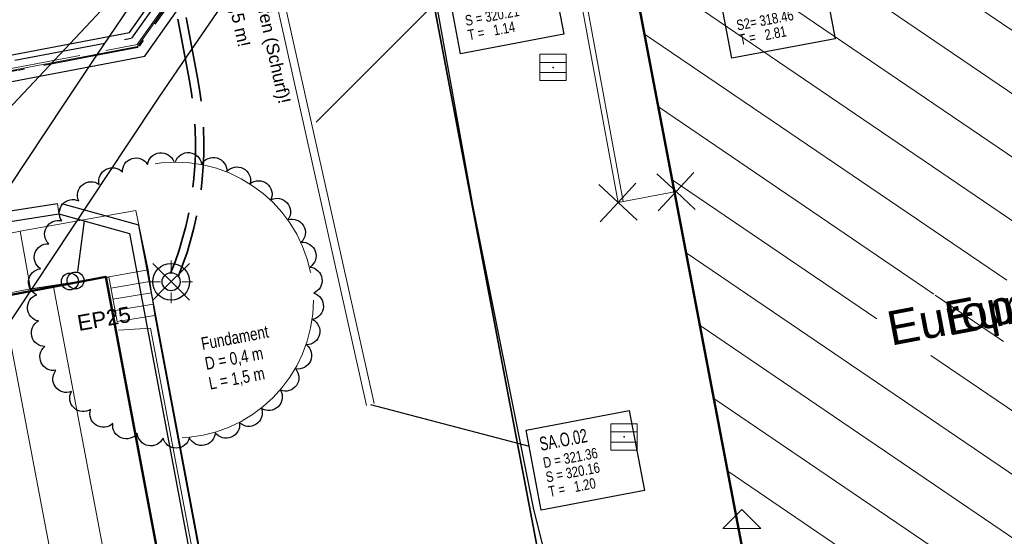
# Model space of a CAD drawing. Extents: x 3503752 to 3504470, y 5375172 to 5375556.
# Tile 56 of 77: x 3504308 to 3504327, y 5375388 to 5375398. Entities that reach past the tile are written whole.
import ezdxf

# ---------------------------------------------------------------- set-up
doc = ezdxf.new("R2010")
doc.units = 0
doc.header["$MEASUREMENT"] = 0
for name, pattern in [('2', [3.4, 1.2, -0.5, 1.2, -0.5]), ('202', [2.64, 1.75, -0.38, 0.13, -0.38]), ('33', [12, 4, -8])]:
    doc.linetypes.add(name, pattern=pattern)
for name, color, linetype in [('$_LISY_$_TMP', 7, 'Continuous'), ('4WB_DB-KANAL', 7, 'Continuous'), ('4WB_FW_KABEL', 7, 'Continuous'), ('4WB_FW_LEITUNG', 7, 'Continuous'), ('4WB_FW_SCHUTZROH', 7, 'Continuous'), ('4WB_SWT_KABEL_TK', 7, 'Continuous'), ('68_BT_GEBPKT', 7, 'Continuous'), ('68_BT_LICHTSCH', 7, 'Continuous'), ('68_BT_RAMPE', 7, 'Continuous'), ('68_BTRABFAHRB', 7, 'Continuous'), ('_4WP_ALLGEMEIN', 7, 'Continuous'), ('_4WP_KANALISATIO', 7, 'Continuous'), ('_4WP_KANCAD', 7, 'Continuous'), ('_4WP_KANCAD-T', 7, 'Continuous'), ('_4WP_LICHT-KSR', 7, 'Continuous'), ('_4WP_LICHT-LAMPE', 7, 'Continuous'), ('_PLANUNGSTRBAHN', 7, 'Continuous'), ('K_FLURSTUECKE', 7, 'Continuous'), ('K_GEBAEUDE', 7, 'Continuous'), ('K_SCHRAFFUR', 7, 'Continuous'), ('PUNKTHOEHENATTDEF', 7, 'Continuous'), ('PUNKTNUMMERNATTDEF', 7, 'Continuous'), ('PUNKTSPEZIFIKATION', 7, 'Continuous'), ('V_GEB_UDE', 7, 'Continuous'), ('V_LICHTSCHACHT', 7, 'Continuous'), ('V_SAB', 7, 'Continuous'), ('V_TREPPE', 7, 'Continuous'), ('WB_HAUSNUMMERN', 7, 'Continuous'), ('X_BHM_FALLROHR', 7, 'Continuous')]:
    doc.layers.add(name, color=color, linetype=linetype)
doc.styles.add('115', font='TXT', dxfattribs={"width": 0.8, "height": 0.2})
doc.styles.add('116', font='TXT', dxfattribs={"width": 0.7, "height": 0.26})
doc.styles.add('117', font='TXT', dxfattribs={"width": 0.8, "height": 0.2})
doc.styles.add('136', font='ARIAL.TTF', dxfattribs={"height": 0.24})
doc.styles.add('353', font='TXT', dxfattribs={"width": 0.8, "height": 0.24})
doc.styles.add('399', font='ARIAL.TTF', dxfattribs={"height": 0.3})
doc.styles.add('466', font='ARIAL.TTF', dxfattribs={"height": 0.65})
doc.styles.add('467', font='ARIAL.TTF', dxfattribs={"height": 0.65})

# ---------------------------------------------------------------- blocks, each defined once
blk = doc.blocks.new('_X74')
at = {"color": 252, "linetype": 'Continuous', "lineweight": 13}
for p, q in [((2.182, 0.416), (26.038, -15.807)), ((0.794, 0.151), (11.734, -7.289)), ((0.113, -0.595), (10.32, -7.537)), ((0.377, -1.984), (8.931, -7.802)), ((0.641, -3.373), (7.542, -8.066)), ((0.905, -4.762), (6.154, -8.331)), ((1.169, -6.151), (5.066, -8.801)), ((1.433, -7.54), (16.313, -17.659)), ((6.178, -8.348), (7.483, -9.236)), ((1.698, -8.929), (14.924, -17.924)), ((6.095, -9.5), (17.702, -17.394)), ((1.962, -10.318), (13.535, -18.188)), ((2.226, -11.707), (12.145, -18.453))]:
    blk.add_line(p, q, dxfattribs=at)
blk = doc.blocks.new('_X75')
at = {"color": 252, "linetype": 'Continuous', "lineweight": 13}
for p, q in [((38.287, 7.278), (39.798, -0.694)), ((37.305, 7.091), (39.544, -4.726)), ((36.322, 6.904), (38.561, -4.913))]:
    blk.add_line(p, q, dxfattribs=at)
blk = doc.blocks.new('2018')
at = {"color": 1, "linetype": 'Continuous', "lineweight": 13}
for p, q in [((0, 0), (-0.36663, 0.339974)), ((0, 0), (0.339974, 0.36663)), ((0, 0), (-0.339974, -0.36663)), ((0.36663, -0.339974), (0, 0))]:
    blk.add_line(p, q, dxfattribs=at)
blk = doc.blocks.new('2012')
at = {"color": 11, "linetype": 'Continuous', "lineweight": 18}
for p, q in [((-0.72, -0.24), (0, 0.48)), ((0, 0.48), (0.72, -0.24)), ((0.72, -0.24), (-0.72, -0.24))]:
    blk.add_line(p, q, dxfattribs=at)
blk = doc.blocks.new('WP_LP_1030')
at = {"color": 150, "linetype": 'Continuous', "lineweight": 13}
for p, q in [((0, 0.20412), (0, 0.40824)), ((0, 0.40824), (0, 0.20412)), ((-0.348452, 0.348458), (0.144332, -0.144332)), ((-0.144332, -0.144332), (0.348452, 0.348458)), ((0.144332, 0.144338), (0.348452, 0.348458)), ((-0.20412, 0), (-0.40824, 0)), ((-0.20412, 0), (-0.40824, 0)), ((0.20412, 0), (0.40824, 0)), ((-0.144332, -0.144332), (-0.348452, -0.348452)), ((-0.144332, -0.144332), (-0.348452, -0.348452)), ((0.144332, -0.144332), (0.348452, -0.348452)), ((0.144332, -0.144332), (0.348452, -0.348452)), ((0, -0.20412), (0, -0.40824)), ((0, -0.20412), (0, -0.40824))]:
    blk.add_line(p, q, dxfattribs=at)
at = {"color": 7, "linetype": 'Continuous', "lineweight": 25}
for radius in [0.35, 0.171323]:
    blk.add_circle((0, 0), radius, dxfattribs=at)
blk = doc.blocks.new('PUNKT')
blk.add_point((0, 0))
at = {"layer": 'PUNKTHOEHENATTDEF', "linetype": 'Continuous', "flags": 1}
blk.add_attdef('PUNKTHOEHE', (1, -0.5), '', height=0.8, dxfattribs=at)
at = {"layer": 'PUNKTNUMMERNATTDEF', "linetype": 'Continuous', "flags": 1}
blk.add_attdef('PUNKTNUMMER', (1, 0.5), '', height=0.8, dxfattribs=at)
at = {"layer": 'PUNKTSPEZIFIKATION', "linetype": 'Continuous', "flags": 1}
blk.add_attdef('PUNKTSPEZIFIKATION', (1, -1.5), '', height=0.8, dxfattribs=at)
blk = doc.blocks.new('ALG_00201')
at = {"color": 6, "linetype": 'Continuous', "lineweight": 25}
blk.add_lwpolyline([(-0.998498, -0.002532, -0.774313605), (1.001502, -0.002532)], format="xyb", dxfattribs=at)
blk = doc.blocks.new('932M')
at = {"color": 7, "linetype": 'Continuous', "lineweight": 18}
for p, q in [((-0.25, 0.25), (-0.25, 0)), ((-0.25, 0.25), (0.25, 0.25)), ((-0.011108, 0.25), (0.005569, 0.25)), ((0.25, 0.25), (0.25, 0)), ((-0.25, 0.094275), (0.25, 0.094275)), ((-0.25, 0), (-0.25, -0.25)), ((0.25, 0), (0.25, -0.25)), ((-0.25, -0.098624), (0.25, -0.098624)), ((-0.25, -0.25), (0.25, -0.25)), ((-0.011108, -0.25), (0.005569, -0.25))]:
    blk.add_line(p, q, dxfattribs=at)

msp = doc.modelspace()

# ---------------------------------------------------------------- linework, layer by layer
at = {"layer": '$_LISY_$_TMP', "color": 7, "linetype": 'Continuous', "lineweight": 13}
msp.add_polyline3d([(3504319.304, 5375394.086, 327.78), (3504317.932, 5375401.546, 0), (3504324.25, 5375402.756, 0), (3504324.449, 5375401.732, 327.825)], dxfattribs=at)
at = {"layer": '4WB_DB-KANAL', "color": 7, "linetype": 'Continuous', "lineweight": 25}
for p, q in [((3504274.057, 5375388.715), (3504308.519, 5375394.046)), ((3504274.102, 5375388.52), (3504308.549, 5375393.849)), ((3504308.909, 5375392.752), (3504309.034, 5375393.715))]:
    msp.add_line(p, q, dxfattribs=at)
at = {"layer": '4WB_DB-KANAL', "color": 7, "linetype": 'Continuous', "lineweight": 13}
msp.add_line((3504308.549, 5375393.849), (3504308.519, 5375394.046), dxfattribs=at)
at = {"layer": '4WB_DB-KANAL', "color": 7, "linetype": 'Continuous', "lineweight": 25}
msp.add_circle((3504308.865, 5375392.581), 0.161, dxfattribs=at)
at = {"layer": '4WB_FW_KABEL', "color": 40, "linetype": '2', "lineweight": 18}
msp.add_lwpolyline([(3504296.838, 5375389.281), (3504296.417, 5375391.491), (3504295.864, 5375394.356), (3504300.575, 5375395.271), (3504307.77, 5375396.648), (3504310.041, 5375397.081), (3504314.44, 5375403.314), (3504324.258, 5375405.063), (3504333.388, 5375406.73)], dxfattribs=at)
at = {"layer": '4WB_FW_LEITUNG', "color": 40, "linetype": 'Continuous', "lineweight": 25}
for points in [[(3504296.592, 5375389.234), (3504296.172, 5375391.444), (3504295.571, 5375394.554), (3504300.528, 5375395.516), (3504307.723, 5375396.894), (3504309.895, 5375397.308), (3504314.295, 5375403.542), (3504324.214, 5375405.309), (3504331.49, 5375406.477), (3504333.148, 5375406.907), (3504334.023, 5375402.346), (3504334.098, 5375401.975)], [(3504297.083, 5375389.328), (3504296.662, 5375391.538), (3504296.157, 5375394.158), (3504300.623, 5375395.025), (3504307.817, 5375396.403), (3504310.187, 5375396.855), (3504314.585, 5375403.086), (3504324.303, 5375404.817), (3504331.56, 5375406.157), (3504333.529, 5375406.637), (3504334.414, 5375402.936), (3504334.688, 5375401.585)]]:
    msp.add_lwpolyline(points, dxfattribs=at)
at = {"layer": '4WB_FW_SCHUTZROH', "color": 250, "linetype": '202', "lineweight": 25}
msp.add_lwpolyline([(3504295.801, 5375394.487), (3504300.504, 5375395.4), (3504307.706, 5375396.778), (3504309.941, 5375397.203), (3504314.271, 5375403.321), (3504314.352, 5375403.435), (3504324.207, 5375405.197), (3504333.193, 5375406.836), (3504333.229, 5375406.64), (3504324.243, 5375405.001), (3504314.468, 5375403.253), (3504314.433, 5375403.205), (3504310.058, 5375397.02), (3504309.983, 5375397.008), (3504307.744, 5375396.582), (3504300.542, 5375395.204), (3504295.839, 5375394.291), (3504295.801, 5375394.487)], dxfattribs=at)
at = {"layer": '4WB_SWT_KABEL_TK', "color": 35, "linetype": 'Continuous', "lineweight": 13}
msp.add_lwpolyline([(3504296.743, 5375389.979), (3504296.691, 5375390.27), (3504295.938, 5375394.198), (3504295.914, 5375394.325), (3504300.538, 5375395.224), (3504307.74, 5375396.602), (3504309.98, 5375397.027), (3504310.047, 5375397.04), (3504314.417, 5375403.217), (3504314.456, 5375403.271), (3504324.239, 5375405.02), (3504333.225, 5375406.66), (3504333.354, 5375406.684), (3504333.449, 5375406.217), (3504333.2, 5375406.017), (3504333.037, 5375405.397), (3504333.03, 5375404.767), (3504333.017, 5375404.617), (3504332.984, 5375403.946), (3504332.94, 5375403.783), (3504332.718, 5375403.35), (3504332.604, 5375403.127), (3504332.637, 5375402.955), (3504334.058, 5375403.242)], dxfattribs=at)
at = {"layer": '68_BT_LICHTSCH', "color": 7, "linetype": 'Continuous', "lineweight": 18}
for p, q in [((3504309.681, 5375391.636, 321.711), (3504310.291, 5375391.672, 321.711)), ((3504310.291, 5375391.672, 321.711), (3504311.613, 5375384.686, 321.708))]:
    msp.add_line(p, q, dxfattribs=at)
at = {"layer": '68_BT_RAMPE', "color": 7, "linetype": 'Continuous', "lineweight": 25}
for p, q in [((3504308.008, 5375392.419, 321.672), (3504309.5, 5375392.648, 321.679)), ((3504310.376, 5375391.913, 322.386), (3504311.117, 5375387.95, 322.379)), ((3504311.117, 5375387.95, 322.379), (3504311.756, 5375384.677, 321.479))]:
    msp.add_line(p, q, dxfattribs=at)
at = {"layer": '68_BTRABFAHRB', "color": 92, "linetype": 'Continuous', "lineweight": 25}
for p, q in [((3504316.437, 5375394.025, 321.429), (3504315.395, 5375399.818, 321.436)), ((3504317.591, 5375388.243, 321.432), (3504316.437, 5375394.025, 321.429)), ((3504318.213, 5375385.79, 321.421), (3504317.591, 5375388.243, 321.432))]:
    msp.add_line(p, q, dxfattribs=at)
at = {"layer": '_4WP_ALLGEMEIN', "color": 6, "linetype": '33', "lineweight": 13}
msp.add_circle((3504310.769, 5375392.207), 2.63, dxfattribs=at)
at = {"layer": '_4WP_KANALISATIO', "color": 7, "linetype": 'Continuous', "lineweight": 13}
msp.add_line((3504308.602, 5375394.042), (3504308.549, 5375393.849), dxfattribs=at)
at = {"layer": '_4WP_KANALISATIO', "color": 7, "linetype": 'Continuous', "lineweight": 25}
for points in [[(3504312.446, 5375380.978), (3504310.069, 5375393.638), (3504308.602, 5375394.042)], [(3504308.549, 5375393.849), (3504309.895, 5375393.478), (3504312.25, 5375380.941)]]:
    msp.add_lwpolyline(points, dxfattribs=at)
at = {"layer": '_4WP_KANCAD', "color": 1, "linetype": 'Continuous', "lineweight": 18}
msp.add_lwpolyline([(3504314.558, 5375390.232), (3504310.356, 5375409.033), (3504310.21, 5375409.001), (3504314.412, 5375390.2)], dxfattribs=at)
at = {"layer": '_4WP_KANCAD-T', "color": 1, "linetype": 'Continuous', "lineweight": 25}
for p, q in [((3504313.452, 5375395.597), (3504315.973, 5375398.126)), ((3504314.485, 5375390.216), (3504317.511, 5375389.423))]:
    msp.add_line(p, q, dxfattribs=at)
at = {"layer": '_4WP_KANCAD-T', "color": 7, "linetype": 'Continuous', "lineweight": 18}
for points in [[(3504320.93, 5375399.168), (3504322.895, 5375399.541), (3504323.341, 5375397.189), (3504321.376, 5375396.816), (3504320.93, 5375399.168)], [(3504315.915, 5375398.431), (3504317.88, 5375398.804), (3504318.169, 5375397.277), (3504316.204, 5375396.904), (3504315.915, 5375398.431)], [(3504317.453, 5375389.728), (3504319.418, 5375390.101), (3504319.707, 5375388.574), (3504317.742, 5375388.201), (3504317.453, 5375389.728)]]:
    msp.add_lwpolyline(points, dxfattribs=at)
at = {"layer": '_4WP_KANCAD-T', "color": 7, "linetype": 'Continuous', "lineweight": 25}
msp.add_lwpolyline([(3504320.93, 5375399.168), (3504322.895, 5375399.541), (3504323.341, 5375397.189), (3504321.376, 5375396.816), (3504320.93, 5375399.168)], dxfattribs=at)
at = {"layer": '_4WP_KANCAD-T', "color": 1, "linetype": 'Continuous', "lineweight": 25}
for points in [[(3504315.915, 5375398.431), (3504317.88, 5375398.804), (3504318.169, 5375397.277), (3504316.204, 5375396.904), (3504315.915, 5375398.431)], [(3504317.453, 5375389.728), (3504319.418, 5375390.101), (3504319.707, 5375388.574), (3504317.742, 5375388.201), (3504317.453, 5375389.728)]]:
    msp.add_lwpolyline(points, dxfattribs=at)
at = {"layer": '_4WP_LICHT-KSR', "color": 190, "linetype": '2', "lineweight": 35}
for points in [[(3504310.677, 5375392.72, 0.144032), (3504311.038, 5375396.384), (3504309.261, 5375405.724, 0.368252), (3504308.25, 5375406.537)], [(3504310.826, 5375392.666, 0.144032), (3504311.195, 5375396.414), (3504309.483, 5375405.413, -0.461719), (3504310.437, 5375406.599)]]:
    msp.add_lwpolyline(points, format="xyb", dxfattribs=at)
at = {"layer": '_PLANUNGSTRBAHN', "color": 7, "linetype": 'Continuous', "lineweight": 25}
for points in [[(3504313.598, 5375402.255), (3504299.967, 5375387.745)], [(3504293.925, 5375371.126), (3504309.857, 5375395.168), (3504310.462, 5375396.074), (3504311.074, 5375396.976), (3504311.693, 5375397.874)], [(3504292.729, 5375371.919), (3504308.66, 5375395.96), (3504309.272, 5375396.876), (3504309.89, 5375397.786)]]:
    msp.add_lwpolyline(points, dxfattribs=at)
at = {"layer": 'K_FLURSTUECKE', "color": 252, "linetype": 'Continuous', "lineweight": 35}
for p, q in [((3504319.081, 5375380.018), (3504314.129, 5375406.112)), ((3504314.129, 5375406.112), (3504319.081, 5375380.018)), ((3504319.081, 5375380.018), (3504314.129, 5375406.112)), ((3504314.129, 5375406.112), (3504319.081, 5375380.018))]:
    msp.add_line(p, q, dxfattribs=at)
at = {"layer": 'K_GEBAEUDE', "color": 252, "linetype": 'Continuous', "lineweight": 50}
for points in [[(3504319.07, 5375400.65), (3504386.78, 5375413.57), (3504387.27, 5375411.01), (3504392.96, 5375411.89), (3504393.1, 5375413.34), (3504406.58, 5375412.04), (3504406.08, 5375406.37), (3504410.03, 5375407.12), (3504410.01, 5375407.23), (3504410.64, 5375407.35), (3504412.52, 5375397.68), (3504322.88, 5375380.61), (3504319.07, 5375400.65)], [(3504319.07, 5375400.65), (3504386.78, 5375413.57), (3504387.27, 5375411.01), (3504392.96, 5375411.89), (3504393.1, 5375413.34), (3504406.58, 5375412.04), (3504406.08, 5375406.37), (3504410.03, 5375407.12), (3504410.01, 5375407.23), (3504410.64, 5375407.35), (3504412.52, 5375397.68), (3504322.88, 5375380.61), (3504319.07, 5375400.65)], [(3504271.14, 5375385.37), (3504287.3, 5375388.44), (3504306.76, 5375392.14), (3504309.44, 5375392.65), (3504311.66, 5375380.83), (3504307.51, 5375380.04), (3504286.4, 5375376.04), (3504273.35, 5375373.56), (3504271.14, 5375385.37)], [(3504271.14, 5375385.37), (3504287.3, 5375388.44), (3504306.76, 5375392.14), (3504309.44, 5375392.65), (3504311.66, 5375380.83), (3504307.51, 5375380.04), (3504286.4, 5375376.04), (3504273.35, 5375373.56), (3504271.14, 5375385.37)]]:
    msp.add_lwpolyline(points, dxfattribs=at)
at = {"layer": 'V_GEB_UDE', "color": 250, "linetype": 'Continuous', "lineweight": 13}
msp.add_line((3504319.205, 5375394.068, 327.78), (3504320.311, 5375394.275, 327.769), dxfattribs=at)
at = {"layer": 'V_LICHTSCHACHT', "color": 7, "linetype": 'Continuous', "lineweight": 13}
msp.add_polyline3d([(3504319.205, 5375394.068, 327.78), (3504317.816, 5375401.626, 327.821), (3504324.329, 5375402.873, 327.822), (3504324.548, 5375401.751, 327.825)], dxfattribs=at)
at = {"layer": 'V_TREPPE', "color": 250, "linetype": 'Continuous', "lineweight": 13}
for p, q in [((3504310.017, 5375393.912, 321.671), (3504307.812, 5375393.521, 321.673)), ((3504310.249, 5375392.781, 321.693), (3504310.017, 5375393.912, 321.671)), ((3504306.953, 5375393.344, 322.37), (3504307.812, 5375393.521, 321.673)), ((3504308.008, 5375392.419, 321.672), (3504307.812, 5375393.521, 321.673)), ((3504309.5, 5375392.648, 321.679), (3504310.249, 5375392.781, 321.693)), ((3504309.5, 5375392.648, 321.679), (3504309.657, 5375391.796, 322.382)), ((3504310.249, 5375392.781, 321.693), (3504310.376, 5375391.913, 322.386)), ((3504309.54, 5375392.435), (3504310.28, 5375392.564)), ((3504308.008, 5375392.419, 321.672), (3504307.134, 5375392.255, 322.358)), ((3504309.579, 5375392.222), (3504310.312, 5375392.347)), ((3504309.618, 5375392.009), (3504310.344, 5375392.13)), ((3504309.657, 5375391.796, 322.382), (3504310.376, 5375391.913, 322.386))]:
    msp.add_line(p, q, dxfattribs=at)
at = {"layer": 'X_BHM_FALLROHR', "color": 254, "linetype": 'Continuous', "lineweight": 13}
msp.add_circle((3504308.758, 5375392.561), 0.161, dxfattribs=at)
at = {"layer": 'X_BHM_FALLROHR', "color": 251, "linetype": 'Continuous', "lineweight": 25}
msp.add_circle((3504308.758, 5375392.561), 0.161, dxfattribs=at)

# ---------------------------------------------------------------- block references
at = {"layer": '$_LISY_$_TMP', "color": 7, "xscale": 0.2503436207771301, "yscale": 0.2503436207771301}
for p, rotation in [((3504309.998, 5375394.721), 17.04726390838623), ((3504310.487, 5375394.822), 6.159961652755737), ((3504311.018, 5375394.825), 354.5536471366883), ((3504311.508, 5375394.731), 343.6663444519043), ((3504309.537, 5375394.53), 27.93456745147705), ((3504311.972, 5375394.546), 332.7790426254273), ((3504309.12, 5375394.256), 38.8218692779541), ((3504312.392, 5375394.276), 321.8917407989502), ((3504308.763, 5375393.908), 49.70917282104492), ((3504312.753, 5375393.932), 311.0044372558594), ((3504308.478, 5375393.498), 60.59647293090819), ((3504313.043, 5375393.527), 300.1171371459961), ((3504313.252, 5375393.073), 289.2298301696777), ((3504308.275, 5375393.042), 71.48377990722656), ((3504308.162, 5375392.556), 82.37108001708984), ((3504313.371, 5375392.589), 278.3425300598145), ((3504308.143, 5375392.058), 93.25838012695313), ((3504313.396, 5375392.09), 267.4552230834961), ((3504308.219, 5375391.564), 104.1456939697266), ((3504313.326, 5375391.596), 256.5679229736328), ((3504308.386, 5375391.094), 115.0329803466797), ((3504313.165, 5375391.124), 245.6806228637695), ((3504308.639, 5375390.664), 125.9202941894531), ((3504312.917, 5375390.691), 234.7933227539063), ((3504308.969, 5375390.29), 136.8075942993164), ((3504312.592, 5375390.312), 223.9060089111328), ((3504309.363, 5375389.984), 147.6948944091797), ((3504312.202, 5375390.002), 213.0187088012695), ((3504309.808, 5375389.759), 158.582194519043), ((3504311.759, 5375389.771), 202.1314086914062), ((3504310.288, 5375389.622), 169.4695083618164), ((3504311.282, 5375389.628), 191.244108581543), ((3504310.785, 5375389.577), 180.3568084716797)]:
    msp.add_blockref('ALG_00201', p, dxfattribs=dict(at, rotation=rotation))
at = {"layer": '68_BT_GEBPKT', "color": 7}
for p in [(3504320.311, 5375394.275), (3504319.205, 5375394.068)]:
    msp.add_blockref('2018', p, dxfattribs=at)
at = {"layer": '68_BT_GEBPKT', "color": 7, "xscale": 0.5, "yscale": 0.5}
msp.add_blockref('2012', (3504321.563, 5375387.971), dxfattribs=at)
at = {"layer": '_4WP_LICHT-LAMPE', "color": 7}
msp.add_blockref('WP_LP_1030', (3504310.687, 5375392.556), dxfattribs=at)
at = {"layer": 'K_GEBAEUDE', "color": 252}
msp.add_blockref('PUNKT', (3504309.44, 5375392.65), dxfattribs=at)
at = {"layer": 'K_SCHRAFFUR'}
for name, p in [('_X74', (3504319.07, 5375400.65)), ('_X75', (3504271.14, 5375385.37))]:
    msp.add_blockref(name, p, dxfattribs=at)
at = {"layer": 'V_SAB', "color": 7}
for name, p in [('932M', (3504317.967, 5375396.642)), ('PUNKT', (3504317.967, 5375396.642, 321.364)), ('932M', (3504319.319, 5375389.598)), ('PUNKT', (3504319.319, 5375389.598, 321.384))]:
    msp.add_blockref(name, p, dxfattribs=at)

# ---------------------------------------------------------------- texts
at = {"layer": '_4WP_KANALISATIO', "color": 7, "linetype": 'Continuous', "style": '136'}
for s, p in [('Leitungsquerungen vor Leitungsbau prüfen (Schurf)!', (3504311.076, 5375403.525)), ('Tiefe unter Stadtbahn kleiner 1,5 m!', (3504310.829, 5375402.219))]:
    msp.add_text(s, height=0.24, rotation=282.354, dxfattribs=at).set_placement(p)
at = {"layer": '_4WP_KANCAD-T', "color": 1, "linetype": 'Continuous'}
for s, height, style, width, p in [('S = 320.21', 0.2, '117', 0.8, (3504316.311, 5375397.432)), ('T =   1.14', 0.2, '117', 0.8, (3504316.363, 5375397.157)), ('SA.O.02', 0.26, '116', 0.7, (3504317.735, 5375389.332)), ('D = 321.36', 0.2, '117', 0.8, (3504317.797, 5375389.004)), ('S = 320.16', 0.2, '117', 0.8, (3504317.849, 5375388.729)), ('T =   1.20', 0.2, '117', 0.8, (3504317.901, 5375388.454))]:
    msp.add_text(s, height=height, rotation=10.737, dxfattribs=dict(at, style=style, width=width)).set_placement(p)
at = {"layer": '_4WP_KANCAD-T', "color": 7, "linetype": 'Continuous', "style": '115', "width": 0.8}
for s, p in [('S2= 318.46', (3504321.483, 5375397.344)), ('T =   2.81', (3504321.535, 5375397.069))]:
    msp.add_text(s, height=0.2, rotation=10.737, dxfattribs=at).set_placement(p)
at = {"layer": '_4WP_LICHT-LAMPE', "color": 190, "linetype": 'Continuous', "style": '399'}
msp.add_text('EP25', height=0.3, rotation=10.062, dxfattribs=at).set_placement((3504308.928, 5375391.616))
at = {"layer": '_4WP_LICHT-LAMPE', "color": 7, "linetype": 'Continuous', "style": '353', "width": 0.8}
for s, p in [('Fundament', (3504311.285, 5375391.253)), ('D = 0,4 m', (3504311.357, 5375390.875)), ('L = 1,5 m', (3504311.429, 5375390.498))]:
    msp.add_text(s, height=0.24, rotation=10.773, dxfattribs=at).set_placement(p)
at = {"layer": 'WB_HAUSNUMMERN', "color": 251, "linetype": 'Continuous'}
for style, p in [('466', (3504325.503, 5375391.524)), ('467', (3504324.408, 5375391.336))]:
    msp.add_text('Europaplatz 7/1', height=0.65, rotation=10.7924, dxfattribs=dict(at, style=style)).set_placement(p)

doc.saveas('drawing.dxf')
